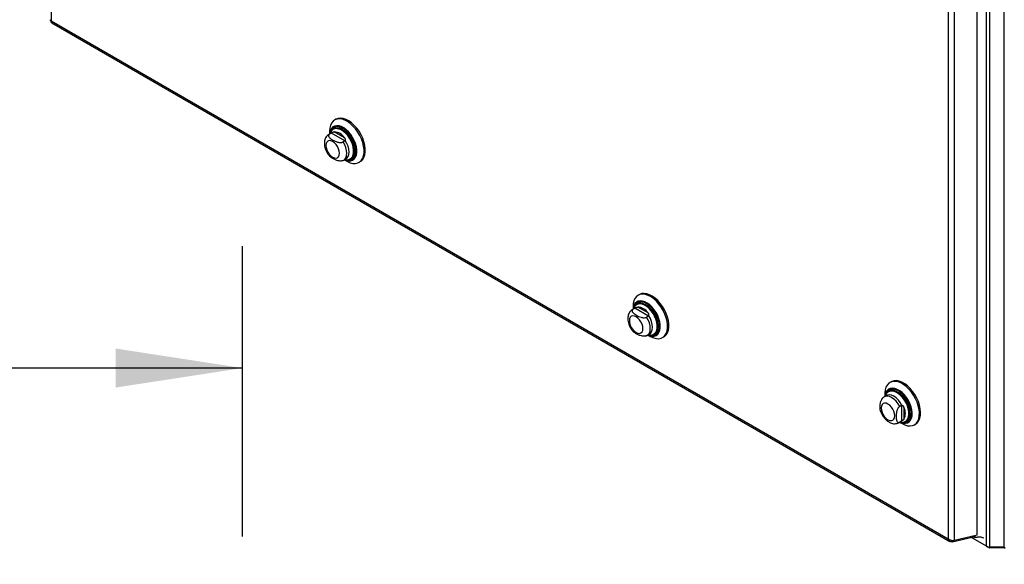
# Model space of a CAD drawing. Header units: inches. Extents: x 0.2 to 10.8, y 0.2 to 8.2.
# Tile 142 of 145: x 9.151 to 10.16, y 5.47 to 6.028. Entities that reach past the tile are written whole.
import ezdxf

# ---------------------------------------------------------------- set-up
doc = ezdxf.new("R2010")
doc.units = ezdxf.units.IN
doc.header["$MEASUREMENT"] = 0
doc.layers.add('DIMENSIONS', color=140, linetype='Continuous')
doc.styles.add('SLDTEXTSTYLE0', font='TXT', dxfattribs={"width": 0.7})
doc.dimstyles.new('SLDDIMSTYLE2', dxfattribs={"dimtxt": 0.084961, "dimasz": 0.13, "dimexe": 0, "dimexo": 0.0625, "dimgap": 0.02124, "dimtad": 0, "dimtih": 1, "dimtoh": 1, "dimlfac": 18, "dimrnd": 1e-09, "dimzin": 4, "dimdsep": 46, "dimtxsty": 'SLDTEXTSTYLE0', "dimsah": 1, "dimcen": 0.09, "dimadec": 0, "dimazin": 1, "dimtfac": 1, "dimtofl": 0, "dimtmove": 0, "dimatfit": 3, "dimfxl": 0, "dimfrac": 2, "dimtolj": 1, "dimtzin": 12, "dimarcsym": 0})

# ---------------------------------------------------------------- blocks, each defined once
blk = doc.blocks.new('_D_20')
at = {"layer": 'DIMENSIONS'}
for p, q in [((7.7129, 5.4995), (7.7129, 5.7961)), ((9.3796, 5.4986), (9.3796, 5.7961)), ((7.7129, 5.6711), (8.2741, 5.6711)), ((8.3892, 5.6711), (8.3606, 5.6711)), ((8.3606, 5.6711), (8.3606, 5.5361)), ((8.7123, 5.6711), (8.7409, 5.6711)), ((8.7409, 5.6711), (8.7409, 5.5361)), ((9.3796, 5.6711), (8.8275, 5.6711)), ((8.3606, 5.5361), (8.3892, 5.5361)), ((8.7409, 5.5361), (8.7123, 5.5361))]:
    blk.add_line(p, q, dxfattribs=at)
for points in [[(7.7129, 5.6711), (7.8429, 5.6511), (7.8429, 5.6911)], [(9.3796, 5.6711), (9.2496, 5.6911), (9.2496, 5.6511)]]:
    blk.add_solid(points, dxfattribs=at)
at = {"layer": 'DIMENSIONS', "char_height": 0.08333, "attachment_point": 1, "style": 'SLDTEXTSTYLE0'}
for s, insert in [('30.00', (8.3892, 5.7976)), ('762.0', (8.3892, 5.6435))]:
    blk.add_mtext(s, dxfattribs=dict(at, insert=insert))

msp = doc.modelspace()

# ---------------------------------------------------------------- linework, layer by layer
at = {"color": 7, "linetype": 'Continuous', "lineweight": 25}
for p, q in [((9.1835841, 7.3004427), (9.1835841, 6.0268401)), ((10.1422363, 5.4883937), (10.1422363, 6.7957869)), ((10.1457076, 5.4875637), (10.1457076, 6.7950722)), ((10.1604226, 5.4875637), (10.1604226, 6.7990689)), ((10.1326003, 5.4998816), (10.1326003, 6.7842)), ((10.1029381, 6.769711), (10.1029381, 5.4961083)), ((10.1092251, 5.494479), (10.1092251, 6.7707051)), ((9.1835841, 6.0268401), (10.1029381, 5.4961083)), ((9.1839622, 6.0249612), (10.1045938, 5.4934919)), ((9.4752564, 5.9260152), (9.473991, 5.9252847)), ((9.473003, 5.916449), (9.4727287, 5.9162907)), ((9.4704362, 5.9118677), (9.4681559, 5.9105513)), ((9.46883, 5.9108769), (9.4682009, 5.910577)), ((9.4688012, 5.913814), (9.4688012, 5.9109238)), ((9.4707281, 5.9119727), (9.46883, 5.9108769)), ((9.471181, 5.9122207), (9.4705092, 5.911909)), ((9.4845899, 5.9039704), (9.4707281, 5.9119727)), ((9.4842038, 5.9071156), (9.473645, 5.913211)), ((9.4845899, 5.9039704), (9.4826918, 5.9028747)), ((9.4833659, 5.8842041), (9.4856461, 5.8855205)), ((9.4840111, 5.8845766), (9.4865139, 5.8831313)), ((9.4906228, 5.8852939), (9.490897, 5.8854522)), ((9.4990426, 5.8818893), (9.500308, 5.8826198)), ((9.7863191, 5.7464425), (9.7850537, 5.745712)), ((9.7798639, 5.7342413), (9.7798639, 5.7313512)), ((9.7822437, 5.732648), (9.7815719, 5.7323364)), ((9.7840657, 5.7368763), (9.7837914, 5.736718)), ((9.7952665, 5.7275429), (9.7847077, 5.7336383)), ((9.7814989, 5.732295), (9.7792186, 5.7309787)), ((9.7798927, 5.7313042), (9.7792636, 5.7310043)), ((9.7817908, 5.7324), (9.7798927, 5.7313042)), ((9.7956526, 5.7243978), (9.7817908, 5.7324)), ((9.7956526, 5.7243978), (9.7937545, 5.723302)), ((9.7944286, 5.7046314), (9.7967088, 5.7059478)), ((9.7950738, 5.7050039), (9.7975766, 5.7035586)), ((9.8016855, 5.7057213), (9.8019597, 5.7058796)), ((9.8101053, 5.7023166), (9.8113707, 5.7030471)), ((10.0444398, 5.6570438), (10.0431744, 5.6563133)), ((10.0396196, 5.6428963), (10.0373394, 5.6415799)), ((10.0379846, 5.6448425), (10.0379846, 5.6419524)), ((10.0421864, 5.6474775), (10.0419121, 5.6473192)), ((10.0550675, 5.6327573), (10.0531694, 5.6316616)), ((10.0550675, 5.6327573), (10.0550675, 5.6167502)), ((10.0575983, 5.6308502), (10.0575983, 5.6186573)), ((10.0525493, 5.6152327), (10.0548295, 5.616549)), ((10.0525505, 5.6152334), (10.0531694, 5.6156545)), ((10.0550675, 5.6167502), (10.0531694, 5.6156545)), ((10.0531945, 5.6156052), (10.0556974, 5.6141598)), ((10.054836, 5.6165528), (10.0555088, 5.6170184)), ((10.0598062, 5.6163225), (10.0600804, 5.6164808)), ((10.0682261, 5.6129178), (10.0694915, 5.6136483)), ((10.1069425, 5.4931609), (10.1289758, 5.4982534)), ((10.1069425, 5.4931609), (10.1071262, 5.4944699)), ((10.1326003, 5.4998816), (10.1092251, 5.494479)), ((10.1445518, 5.4870566), (10.1262483, 5.497623)), ((10.1422363, 5.4883937), (10.1262488, 5.4976231)), ((10.1284358, 5.4989191), (10.1299899, 5.498022)), ((10.1284625, 5.4985497), (10.1304198, 5.4974198)), ((10.1299899, 5.498022), (10.1296881, 5.4992086)), ((10.1299899, 5.498022), (10.1299899, 5.4992783)), ((10.130591, 5.4973596), (10.130591, 5.4994173)), ((10.1445518, 5.4876433), (10.1445518, 5.4870566)), ((10.1604226, 5.4875637), (10.1457076, 5.4875637)), ((10.1457076, 5.4875637), (10.1457076, 5.4867802)), ((10.1604226, 5.4867802), (10.1457076, 5.4867802)), ((10.1604226, 5.4875637), (10.1604226, 5.4867802))]:
    msp.add_line(p, q, dxfattribs=at)
at = {"color": 7, "linetype": 'Continuous', "lineweight": 25, "flags": 128}
for points in [[(9.4865139, 5.8831313), (9.4872302, 5.8827344), (9.4900604, 5.8814974), (9.4927989, 5.8808325), (9.4953746, 5.8807569), (9.497721, 5.8812726), (9.4997772, 5.8823662), (9.5014899, 5.8840095), (9.5028148, 5.8861597), (9.5037177, 5.8887614), (9.504175, 5.891747), (9.504175, 5.8950393), (9.5037177, 5.8985529), (9.5028148, 5.902197), (9.5014899, 5.905877), (9.4997772, 5.9094977), (9.497721, 5.9129653), (9.4953746, 5.9161901), (9.4927989, 5.9190884), (9.4900604, 5.9215853), (9.4872302, 5.923616), (9.4843814, 5.9251279), (9.481588, 5.926082), (9.4789223, 5.9264535), (9.4764532, 5.9262327), (9.4742448, 5.9254254), (9.4723542, 5.9240525), (9.4708304, 5.9221496), (9.4697129, 5.9197659), (9.4690306, 5.9169632), (9.4688012, 5.913814), (9.4688012, 5.913814)], [(9.500308, 5.8826198), (9.5010426, 5.8830967), (9.5027553, 5.88474), (9.5040802, 5.8868903), (9.5049831, 5.8894919), (9.5054404, 5.8924775), (9.5054404, 5.8957698), (9.5049831, 5.8992834), (9.5040802, 5.9029275), (9.5027553, 5.9066075), (9.5010426, 5.9102282), (9.4989864, 5.9136958), (9.49664, 5.9169206), (9.4940643, 5.9198189), (9.4913258, 5.9223158), (9.4884956, 5.9243465), (9.4856468, 5.9258584), (9.4828534, 5.9268125), (9.4801877, 5.927184), (9.4777186, 5.9269632), (9.4755102, 5.9261559), (9.4752564, 5.9260152)], [(9.4840695, 5.8846103), (9.4859086, 5.8838866), (9.4882946, 5.8834044), (9.4905037, 5.8835019), (9.4924652, 5.8841759), (9.4941158, 5.8854046), (9.4954025, 5.8871488), (9.496284, 5.8893521), (9.496732, 5.891944), (9.496732, 5.894841), (9.496284, 5.8979501), (9.4954025, 5.9011712), (9.4941158, 5.904401), (9.4924652, 5.9075355), (9.4905037, 5.910474), (9.4882946, 5.9131222), (9.4859086, 5.9153948), (9.4834226, 5.9172188), (9.4809163, 5.9185357), (9.4784705, 5.919303), (9.4761636, 5.9194961), (9.4740699, 5.9191088), (9.4722566, 5.9181536), (9.470782, 5.9166612), (9.4696935, 5.9146794), (9.4690261, 5.9122721), (9.4688596, 5.9109576)], [(9.4841951, 5.8846828), (9.4857946, 5.8840683), (9.4881501, 5.8835923), (9.490331, 5.8836885), (9.4922674, 5.8843538), (9.4938969, 5.8855669), (9.4951671, 5.8872887), (9.4960374, 5.8894639), (9.4964796, 5.8920226), (9.4964796, 5.8948826), (9.4960374, 5.8979519), (9.4951671, 5.9011318), (9.4938969, 5.9043203), (9.4922674, 5.9074147), (9.490331, 5.9103157), (9.4881501, 5.91293), (9.4857946, 5.9151735), (9.4833404, 5.9169742), (9.4808662, 5.9182742), (9.4784517, 5.9190317), (9.4761743, 5.9192224), (9.4741074, 5.9188401), (9.4723172, 5.9178971), (9.4708615, 5.9164237), (9.4697869, 5.9144673), (9.469128, 5.9120908), (9.4689852, 5.9110301)], [(9.486539, 5.8845076), (9.487348, 5.8845348), (9.4892656, 5.8850046), (9.4908901, 5.8860343), (9.4921628, 5.8875864), (9.4930378, 5.8896051), (9.4934833, 5.8920172), (9.4934833, 5.8947357), (9.4930378, 5.8976622), (9.4921628, 5.900691), (9.4908901, 5.9037127), (9.4892656, 5.906618), (9.487348, 5.9093019), (9.4852066, 5.9116673), (9.4829188, 5.913629), (9.4805673, 5.9151158), (9.4782371, 5.9160741), (9.4760125, 5.9164692), (9.4739738, 5.9162869), (9.4721946, 5.9155338), (9.4707394, 5.914237), (9.4696607, 5.9124435), (9.4692127, 5.9111614)], [(9.4871866, 5.8844571), (9.4880028, 5.8844851), (9.4899624, 5.8849652), (9.4916225, 5.8860174), (9.4929231, 5.8876036), (9.4938172, 5.8896664), (9.4942725, 5.8921314), (9.4942725, 5.8949094), (9.4938172, 5.8979), (9.4929231, 5.9009951), (9.4916225, 5.904083), (9.4899624, 5.9070519), (9.4880028, 5.9097945), (9.4858145, 5.9122118), (9.4834766, 5.9142164), (9.4810736, 5.9157357), (9.4786924, 5.916715), (9.4764191, 5.9171188), (9.4743357, 5.9169325), (9.4725176, 5.9161629), (9.4710305, 5.9148377), (9.4699282, 5.9130049), (9.4697309, 5.9125111)], [(9.4864812, 5.8845089), (9.488643, 5.8842421), (9.4907277, 5.8845291), (9.4925396, 5.8853906), (9.4940172, 5.886797), (9.4951101, 5.8887006), (9.4957811, 5.8910366), (9.4960073, 5.8937252), (9.4957811, 5.8966751), (9.4951101, 5.8997857), (9.4940172, 5.9029512), (9.4925396, 5.9060636), (9.4907277, 5.9090171), (9.488643, 5.9117111), (9.4863567, 5.9140537), (9.4839466, 5.9159653), (9.4814947, 5.9173808), (9.4790845, 5.9182519), (9.4767982, 5.9185489), (9.4747136, 5.9182619), (9.4729016, 5.9174004), (9.471424, 5.9159939), (9.4703311, 5.9140903), (9.4699966, 5.9131589)], [(9.4909084, 5.8854588), (9.4919081, 5.8861823), (9.4932087, 5.8877684), (9.4941028, 5.8898313), (9.4945581, 5.8922963), (9.4945581, 5.8950743), (9.4941028, 5.8980649), (9.4932087, 5.90116), (9.4919081, 5.9042478), (9.490248, 5.9072167), (9.4882884, 5.9099594), (9.4861001, 5.9123767), (9.4837622, 5.9143812), (9.4813593, 5.9159006), (9.4789781, 5.9168799), (9.4767047, 5.9172837), (9.4746213, 5.9170974), (9.4730144, 5.9164556)], [(9.4855839, 5.8854852), (9.4865424, 5.8861774), (9.4877745, 5.8877895), (9.4885383, 5.8899262), (9.4887971, 5.8924848), (9.4885383, 5.8953422), (9.4877745, 5.8983608), (9.4865424, 5.9013954), (9.4849013, 5.9043001)], [(9.465005, 5.899204), (9.4652421, 5.896987), (9.4659374, 5.8946473), (9.4670434, 5.8923443), (9.4684848, 5.890235), (9.4701634, 5.8884631), (9.4719647, 5.8871494), (9.473766, 5.8863834), (9.4754445, 5.8862173), (9.476886, 5.8866624), (9.477992, 5.8876883), (9.4786873, 5.8892253), (9.4789244, 5.8911685), (9.4786873, 5.8933855), (9.477992, 5.8957252), (9.476886, 5.8980281), (9.4754445, 5.9001374), (9.473766, 5.9019093), (9.4719647, 5.9032231), (9.4701634, 5.9039891), (9.4684848, 5.9041552), (9.4670434, 5.9037101), (9.4659374, 5.9026841), (9.4652421, 5.9011472), (9.465005, 5.899204)], [(9.4833575, 5.8841993), (9.4843043, 5.8848999), (9.4855138, 5.8865101), (9.4862631, 5.888633), (9.4865168, 5.8911685), (9.4862631, 5.893997), (9.4855138, 5.8969849), (9.4843043, 5.8999915), (9.4826918, 5.9028747)], [(9.4844226, 5.8848142), (9.4852066, 5.8846417), (9.486539, 5.8845076)], [(9.7975766, 5.7035586), (9.7982929, 5.7031618), (9.8011231, 5.7019247), (9.8038616, 5.7012598), (9.8064373, 5.7011842), (9.8087837, 5.7016999), (9.8108399, 5.7027936), (9.8125526, 5.7044368), (9.8138775, 5.7065871), (9.8147804, 5.7091887), (9.8152377, 5.7121743), (9.8152377, 5.7154666), (9.8147804, 5.7189802), (9.8138775, 5.7226243), (9.8125526, 5.7263043), (9.8108399, 5.729925), (9.8087837, 5.7333927), (9.8064373, 5.7366174), (9.8038616, 5.7395157), (9.8011231, 5.7420126), (9.7982929, 5.7440433), (9.7954441, 5.7455553), (9.7926507, 5.7465093), (9.789985, 5.7468808), (9.7875159, 5.74666), (9.7853075, 5.7458527), (9.7834169, 5.7444798), (9.7818931, 5.7425769), (9.7807756, 5.7401932), (9.7800933, 5.7373905), (9.7798639, 5.7342413), (9.7798639, 5.7342413)], [(9.8113707, 5.7030471), (9.8121053, 5.7035241), (9.813818, 5.7051673), (9.8151429, 5.7073176), (9.8160458, 5.7099192), (9.8165031, 5.7129048), (9.8165031, 5.7161971), (9.8160458, 5.7197107), (9.8151429, 5.7233548), (9.813818, 5.7270348), (9.8121053, 5.7306555), (9.8100491, 5.7341232), (9.8077027, 5.7373479), (9.805127, 5.7402462), (9.8023885, 5.7427431), (9.7995583, 5.7447738), (9.7967095, 5.7462858), (9.7939161, 5.7472398), (9.7912504, 5.7476113), (9.7887813, 5.7473905), (9.7865729, 5.7465832), (9.7863191, 5.7464425)], [(9.7951322, 5.7050377), (9.7969713, 5.7043139), (9.7993573, 5.7038318), (9.8015664, 5.7039292), (9.8035279, 5.7046032), (9.8051785, 5.705832), (9.8064652, 5.7075761), (9.8073467, 5.7097795), (9.8077947, 5.7123713), (9.8077947, 5.7152683), (9.8073467, 5.7183774), (9.8064652, 5.7215985), (9.8051785, 5.7248283), (9.8035279, 5.7279628), (9.8015664, 5.7309014), (9.7993573, 5.7335495), (9.7969713, 5.7358221), (9.7944853, 5.7376461), (9.791979, 5.738963), (9.7895332, 5.7397303), (9.7872263, 5.7399234), (9.7851326, 5.7395361), (9.7833193, 5.7385809), (9.7818447, 5.7370885), (9.7807562, 5.7351067), (9.7800888, 5.7326994), (9.7799223, 5.7313849)], [(9.7952578, 5.7051102), (9.7968573, 5.7044956), (9.7992128, 5.7040196), (9.8013937, 5.7041158), (9.8033301, 5.7047811), (9.8049596, 5.7059942), (9.8062298, 5.707716), (9.8071001, 5.7098912), (9.8075423, 5.7124499), (9.8075423, 5.7153099), (9.8071001, 5.7183792), (9.8062298, 5.7215592), (9.8049596, 5.7247476), (9.8033301, 5.727842), (9.8013937, 5.730743), (9.7992128, 5.7333573), (9.7968573, 5.7356008), (9.7944031, 5.7374015), (9.7919289, 5.7387015), (9.7895144, 5.739459), (9.787237, 5.7396497), (9.7851701, 5.7392674), (9.7833799, 5.7383244), (9.7819242, 5.736851), (9.7808496, 5.7348946), (9.7801907, 5.7325181), (9.7800479, 5.7314574)], [(9.7976017, 5.7049349), (9.7984107, 5.7049621), (9.8003283, 5.705432), (9.8019528, 5.7064616), (9.8032255, 5.7080138), (9.8041005, 5.7100324), (9.804546, 5.7124445), (9.804546, 5.715163), (9.8041005, 5.7180895), (9.8032255, 5.7211184), (9.8019528, 5.72414), (9.8003283, 5.7270453), (9.7984107, 5.7297292), (9.7962693, 5.7320947), (9.7939815, 5.7340563), (9.79163, 5.7355431), (9.7892998, 5.7365014), (9.7870752, 5.7368965), (9.7850365, 5.7367143), (9.7832573, 5.7359611), (9.7818021, 5.7346643), (9.7807234, 5.7328708), (9.7802754, 5.7315887)], [(9.7982493, 5.7048844), (9.7990655, 5.7049124), (9.8010251, 5.7053925), (9.8026852, 5.7064447), (9.8039858, 5.7080309), (9.8048799, 5.7100937), (9.8053352, 5.7125587), (9.8053352, 5.7153367), (9.8048799, 5.7183273), (9.8039858, 5.7214225), (9.8026852, 5.7245103), (9.8010251, 5.7274792), (9.7990655, 5.7302218), (9.7968772, 5.7326391), (9.7945393, 5.7346437), (9.7921363, 5.7361631), (9.7897551, 5.7371423), (9.7874818, 5.7375461), (9.7853984, 5.7373599), (9.7835803, 5.7365902), (9.7820932, 5.7352651), (9.7809909, 5.7334322), (9.7807936, 5.7329384)], [(9.7975439, 5.7049362), (9.7997057, 5.7046694), (9.8017904, 5.7049565), (9.8036023, 5.7058179), (9.8050799, 5.7072244), (9.8061728, 5.709128), (9.8068438, 5.7114639), (9.80707, 5.7141526), (9.8068438, 5.7171024), (9.8061728, 5.720213), (9.8050799, 5.7233785), (9.8036023, 5.7264909), (9.8017904, 5.7294444), (9.7997057, 5.7321384), (9.7974194, 5.7344811), (9.7950093, 5.7363927), (9.7925574, 5.7378081), (9.7901472, 5.7386792), (9.7878609, 5.7389763), (9.7857763, 5.7386892), (9.7839643, 5.7378277), (9.7824867, 5.7364213), (9.7813938, 5.7345177), (9.7810593, 5.7335862)], [(9.8019711, 5.7058861), (9.8029708, 5.7066096), (9.8042714, 5.7081958), (9.8051655, 5.7102586), (9.8056208, 5.7127236), (9.8056208, 5.7155016), (9.8051655, 5.7184922), (9.8042714, 5.7215874), (9.8029708, 5.7246752), (9.8013107, 5.7276441), (9.7993511, 5.7303867), (9.7971628, 5.732804), (9.7948249, 5.7348086), (9.792422, 5.736328), (9.7900408, 5.7373072), (9.7877674, 5.737711), (9.785684, 5.7375247), (9.7840771, 5.7368829)], [(9.7760677, 5.7196313), (9.7763048, 5.7174143), (9.7770001, 5.7150746), (9.7781061, 5.7127717), (9.7795475, 5.7106623), (9.7812261, 5.7088905), (9.7830274, 5.7075767), (9.7848287, 5.7068107), (9.7865072, 5.7066446), (9.7879487, 5.7070897), (9.7890547, 5.7081157), (9.78975, 5.7096526), (9.7899871, 5.7115958), (9.78975, 5.7138128), (9.7890547, 5.7161525), (9.7879487, 5.7184555), (9.7865072, 5.7205648), (9.7848287, 5.7223367), (9.7830274, 5.7236504), (9.7812261, 5.7244164), (9.7795475, 5.7245825), (9.7781061, 5.7241374), (9.7770001, 5.7231114), (9.7763048, 5.7215745), (9.7760677, 5.7196313)], [(9.7944202, 5.7046266), (9.795367, 5.7053273), (9.7965765, 5.7069374), (9.7973258, 5.7090603), (9.7975795, 5.7115958), (9.7973258, 5.7144243), (9.7965765, 5.7174123), (9.795367, 5.7204188), (9.7937545, 5.723302)], [(9.7966466, 5.7059125), (9.7976051, 5.7066047), (9.7988372, 5.7082168), (9.799601, 5.7103536), (9.7998598, 5.7129122), (9.799601, 5.7157695), (9.7988372, 5.7187881), (9.7976051, 5.7218227), (9.795964, 5.7247274)], [(9.7954853, 5.7052415), (9.7962693, 5.705069), (9.7976017, 5.7049349)], [(10.0557002, 5.6141582), (10.058542, 5.6127826), (10.0613102, 5.6119724), (10.0639331, 5.6117487), (10.0663428, 5.6121172), (10.0684768, 5.6130685), (10.0702799, 5.6145778), (10.0717054, 5.616606), (10.0727164, 5.6191007), (10.0732867, 5.6219972), (10.0734015, 5.6252205), (10.0730578, 5.6286872), (10.0722646, 5.6323074), (10.0710424, 5.6359874), (10.0694229, 5.6396318), (10.0674479, 5.6431463), (10.0651686, 5.6464399), (10.0626442, 5.6494272), (10.0599399, 5.652031), (10.0571258, 5.6541836), (10.0542747, 5.6558295), (10.0514606, 5.6569259), (10.0487563, 5.6574445), (10.0462318, 5.6573719), (10.0439526, 5.6567099), (10.0419776, 5.6554756), (10.0403581, 5.6537011), (10.0391358, 5.6514322), (10.0383426, 5.6487279), (10.037999, 5.645658), (10.0379846, 5.6448425)], [(10.0694915, 5.6136483), (10.0697422, 5.613799), (10.0715453, 5.6153083), (10.0729708, 5.6173365), (10.0739818, 5.6198312), (10.0745521, 5.6227277), (10.0746669, 5.625951), (10.0743233, 5.6294177), (10.07353, 5.6330379), (10.0723078, 5.6367179), (10.0706883, 5.6403623), (10.0687133, 5.6438768), (10.066434, 5.6471704), (10.0639096, 5.6501577), (10.0612053, 5.6527615), (10.0583912, 5.6549141), (10.0555401, 5.65656), (10.052726, 5.6576564), (10.0500217, 5.658175), (10.0474972, 5.6581024), (10.045218, 5.6574404), (10.0444398, 5.6570438)], [(10.0531694, 5.6316616), (10.0514788, 5.6344997), (10.0494798, 5.6370503), (10.0472669, 5.639193), (10.0449443, 5.6408268), (10.0426218, 5.6418746), (10.0404088, 5.6422868), (10.0384098, 5.6420442), (10.0373367, 5.6415783)], [(10.0532529, 5.6156389), (10.0544768, 5.6151248), (10.0568951, 5.6144995), (10.0591554, 5.6144516), (10.0611851, 5.6149827), (10.0629188, 5.6160758), (10.0643008, 5.6176957), (10.0652868, 5.6197904), (10.0658451, 5.6222925), (10.0659576, 5.6251216), (10.0656209, 5.6281868), (10.0648456, 5.6313896), (10.0636568, 5.634627), (10.0620926, 5.6377949), (10.0602034, 5.6407916), (10.0580497, 5.6435207), (10.055701, 5.6458946), (10.0532325, 5.6478369), (10.0507238, 5.6492851), (10.0482554, 5.6501929), (10.0459066, 5.6505308), (10.043753, 5.6502882), (10.0418637, 5.6494728), (10.0402995, 5.6481108), (10.0391107, 5.646246), (10.0383355, 5.6439384), (10.038043, 5.6419861)], [(10.0533785, 5.6157114), (10.0543707, 5.6153038), (10.0567581, 5.6146865), (10.0589895, 5.6146392), (10.0609932, 5.6151635), (10.0627047, 5.6162427), (10.0640691, 5.6178419), (10.0650425, 5.6199097), (10.0655936, 5.6223798), (10.0657047, 5.6251728), (10.0653723, 5.6281988), (10.0646069, 5.6313606), (10.0634333, 5.6345565), (10.0618892, 5.637684), (10.060024, 5.6406424), (10.057898, 5.6433366), (10.0555792, 5.6456801), (10.0531424, 5.6475975), (10.0506657, 5.6490273), (10.0482288, 5.6499234), (10.0459101, 5.650257), (10.043784, 5.6500175), (10.0419189, 5.6492126), (10.0403747, 5.647868), (10.0392011, 5.646027), (10.0384358, 5.6437489), (10.0381686, 5.6420586)], [(10.0561338, 5.6154374), (10.0567038, 5.6153463), (10.0588986, 5.6153413), (10.0608552, 5.615918), (10.0625071, 5.6170568), (10.0637978, 5.6187189), (10.0646835, 5.6208478), (10.0651341, 5.6233708), (10.0651341, 5.6262022), (10.0646835, 5.6292454), (10.0637978, 5.6323969), (10.0625071, 5.6355493), (10.0608552, 5.6385952), (10.0588986, 5.6414311), (10.0567038, 5.6439601), (10.0543455, 5.6460964), (10.051904, 5.647767), (10.0494626, 5.6489152), (10.0471043, 5.6495018), (10.0449095, 5.6495068), (10.0429528, 5.6489301), (10.041301, 5.6477913), (10.0400102, 5.6461291), (10.0392377, 5.6443696)], [(10.0555088, 5.6328621), (10.0538138, 5.6357357), (10.0518018, 5.63832), (10.0495696, 5.6404906), (10.0472246, 5.6421432), (10.0448795, 5.6431981), (10.0426473, 5.6436048), (10.0406353, 5.6433435), (10.0396271, 5.6429006)], [(10.053606, 5.6158427), (10.0549422, 5.6155893), (10.0570346, 5.615627), (10.0588851, 5.6162392), (10.0604267, 5.6174037), (10.0616038, 5.6190785), (10.0623737, 5.6212029), (10.0627088, 5.6237003), (10.0625968, 5.6264804), (10.0620418, 5.6294426), (10.0610638, 5.63248), (10.0596983, 5.6354827), (10.0579945, 5.6383422), (10.0560141, 5.6409552), (10.0538286, 5.6432272), (10.051517, 5.6450761), (10.0491629, 5.6464351), (10.0468513, 5.6472551), (10.0446658, 5.6475064), (10.0426854, 5.64718), (10.0409816, 5.6462876), (10.0399691, 5.6453213)], [(10.0558195, 5.6155144), (10.0577004, 5.6155787), (10.0595914, 5.6162043), (10.0611668, 5.6173943), (10.0623697, 5.6191058), (10.0631565, 5.6212767), (10.0634989, 5.6238288), (10.0633844, 5.6266697), (10.0628172, 5.6296968), (10.0618179, 5.6328007), (10.0604224, 5.6358692), (10.0586814, 5.6387913), (10.0566576, 5.6414615), (10.0544242, 5.6437833), (10.052062, 5.6456727), (10.0496563, 5.6470615), (10.0472941, 5.6478994), (10.0450608, 5.6481562), (10.043037, 5.6478226), (10.0412959, 5.6469107), (10.0402804, 5.6459461)], [(10.0600918, 5.6164874), (10.0614525, 5.6175592), (10.0626553, 5.6192706), (10.0634421, 5.6214416), (10.0637845, 5.6239937), (10.06367, 5.6268346), (10.0631029, 5.6298617), (10.0621035, 5.6329656), (10.0607081, 5.6360341), (10.058967, 5.6389562), (10.0569432, 5.6416264), (10.0547098, 5.6439482), (10.0523476, 5.6458376), (10.0499419, 5.6472263), (10.0475797, 5.6480643), (10.0453464, 5.6483211), (10.0433226, 5.6479875), (10.0421978, 5.6474841)], [(10.0411481, 5.618178), (10.0429494, 5.6174119), (10.044628, 5.6172458), (10.0460694, 5.6176909), (10.0471754, 5.6187169), (10.0478707, 5.6202538), (10.0481078, 5.622197), (10.0478707, 5.624414), (10.0471754, 5.6267537), (10.0460694, 5.6290567), (10.044628, 5.631166), (10.0429494, 5.6329379), (10.0411481, 5.6342516), (10.0393468, 5.6350176), (10.0376683, 5.6351837), (10.0362269, 5.6347386), (10.0351208, 5.6337127), (10.0344255, 5.6321757), (10.0341884, 5.6302325), (10.0344255, 5.6280155), (10.0351208, 5.6256758), (10.0362269, 5.6233729), (10.0376683, 5.6212636), (10.0393468, 5.6194917), (10.0411481, 5.618178)]]:
    msp.add_lwpolyline(points, dxfattribs=at)
at = {"color": 7, "linetype": 'Continuous', "lineweight": 25}
for centre, radius, start, end in [((9.4725988, 5.8992059), 0.0140442, 34.2774944, 85.7278821), ((9.7836615, 5.7196332), 0.0140442, 34.2774944, 85.7278821), ((10.0463473, 5.6401567), 0.008207, 141.001653, 165.6557835), ((10.0449428, 5.6247538), 0.0140474, 334.2788834, 25.7211166), ((10.1455661, 5.4946456), 0.0070833, 241.9597609, 271.1440967), ((10.1456605, 5.4891383), 0.0023585, 241.9597609, 271.1440967), ((10.1604697, 5.4891383), 0.0023585, 268.8559033, 298.0402391)]:
    msp.add_arc(centre, radius, start, end, dxfattribs=at)
msp.add_ellipse((10.1304197, 5.4979447), major_axis=(-0.0003214, 0.0005567), ratio=0.577334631, start_param=1.116970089, end_param=2.742608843, dxfattribs=at)
for points, knots in [([(9.1835841, 6.0268401), (9.1832303, 6.0269872), (9.1825227, 6.0272815), (9.1821025, 6.0277781), (9.1821854, 6.0280495), (9.1822019, 6.0281036)], [0, 0, 0, 0, 0.444633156, 0.889266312, 1, 1, 1, 1]), ([(9.1839876, 6.0250109), (9.1839324, 6.0250236), (9.1836559, 6.0250876), (9.1834358, 6.0257), (9.1835346, 6.02646), (9.1835841, 6.0268401)], [0, 0, 0, 0, 0.110825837, 0.555412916, 1, 1, 1, 1]), ([(9.4735206, 5.9177078), (9.4733681, 5.9176286), (9.4725974, 5.9172282), (9.471539, 5.9161037), (9.4708651, 5.9149133), (9.4705463, 5.9143502)], [0, 0, 0, 0, 0.115001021, 0.581420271, 1, 1, 1, 1]), ([(9.468265, 5.910536), (9.4680366, 5.9104289), (9.4671449, 5.9100108), (9.4659093, 5.9087885), (9.4646592, 5.9070169), (9.4638436, 5.9049572), (9.4634775, 5.9030552), (9.4634444, 5.9018327), (9.4634325, 5.9013955)], [0, 0, 0, 0, 0.0697445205, 0.2722525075, 0.4703286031, 0.6715162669, 0.8825348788, 1, 1, 1, 1]), ([(9.46883, 5.9108769), (9.4686468, 5.9107712), (9.4684879, 5.9106559), (9.4682149, 5.9104076), (9.4680999, 5.9102729), (9.4679208, 5.9099951), (9.467856, 5.9098525), (9.4677706, 5.9095607), (9.4677504, 5.9094112), (9.46775, 5.9089691), (9.4678282, 5.9086749), (9.4680957, 5.9081041), (9.468282, 5.9078313), (9.4687273, 5.9073032), (9.4689884, 5.9070467), (9.4695502, 5.9065574), (9.4698519, 5.9063232), (9.470798, 5.9056415), (9.4714813, 5.9052135), (9.4729106, 5.9043894), (9.4736602, 5.9039915), (9.4752471, 5.9032616), (9.4760921, 5.9029272), (9.4774568, 5.9025486), (9.4779323, 5.9024421), (9.4789168, 5.9022922), (9.4794201, 5.9022493), (9.480442, 5.9022536), (9.4809387, 5.9023003), (9.4816563, 5.9024561), (9.4818862, 5.902522), (9.4823117, 5.9026785), (9.4825098, 5.9027696), (9.4826918, 5.9028747)], [0, 0, 0, 0, 0.03125, 0.03125, 0.0625, 0.0625, 0.09375, 0.09375, 0.125, 0.125, 0.1875, 0.1875, 0.25, 0.25, 0.3125, 0.3125, 0.375, 0.375, 0.5, 0.5, 0.625, 0.625, 0.75, 0.75, 0.8125, 0.8125, 0.875, 0.875, 0.9375, 0.9375, 0.96875, 0.96875, 1, 1, 1, 1]), ([(9.471181, 5.9122207), (9.471421, 5.9123461), (9.4716592, 5.9124819), (9.4721173, 5.9127297), (9.4723365, 5.9128407), (9.4727443, 5.9130153), (9.472937, 5.9130814), (9.4733039, 5.9131736), (9.4734771, 5.9132001), (9.473645, 5.913211)], [0, 0, 0, 0, 0.25, 0.25, 0.5, 0.5, 0.75, 0.75, 1, 1, 1, 1]), ([(9.4849013, 5.9043001), (9.4850085, 5.9045022), (9.4850672, 5.9047416), (9.4850869, 5.9052425), (9.4850474, 5.9055029), (9.4848984, 5.9059989), (9.4847888, 5.9062395), (9.4845249, 5.9066959), (9.4843717, 5.9069108), (9.4842038, 5.9071156)], [0, 0, 0, 0, 0.25, 0.25, 0.5, 0.5, 0.75, 0.75, 1, 1, 1, 1]), ([(9.4634325, 5.9013955), (9.4634493, 5.9008697), (9.4634946, 5.899445), (9.4639544, 5.8970687), (9.4648826, 5.8943276), (9.4662177, 5.8917067), (9.4674995, 5.8897105), (9.468409, 5.8887348), (9.4686664, 5.8884586)], [0, 0, 0, 0, 0.11742855, 0.318205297, 0.519054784, 0.719548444, 0.920610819, 1, 1, 1, 1]), ([(9.482118, 5.8836525), (9.481956, 5.8835817), (9.4814474, 5.8833596), (9.4802107, 5.8832224), (9.4783117, 5.8833094), (9.475873, 5.8839566), (9.473314, 5.8851309), (9.4710415, 5.886488), (9.4693749, 5.8875878), (9.4688476, 5.8882729), (9.4686889, 5.8884792)], [0, 0, 0, 0, 0.035030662, 0.109963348, 0.210585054, 0.363124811, 0.566435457, 0.775260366, 0.932325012, 1, 1, 1, 1]), ([(9.4821092, 5.8836752), (9.4824619, 5.8837738), (9.4829038, 5.8838974), (9.4832659, 5.8841693), (9.483339, 5.8842242)], [0, 0, 0, 0, 0.798148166, 1, 1, 1, 1]), ([(9.4870842, 5.8844307), (9.4870933, 5.8844285), (9.487919, 5.8842219), (9.4894882, 5.8843518), (9.4913623, 5.8846979), (9.4922811, 5.8852846), (9.4925731, 5.885471)], [0, 0, 0, 0, 0.004606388, 0.417710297, 0.814951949, 1, 1, 1, 1]), ([(9.7845581, 5.7381213), (9.7844142, 5.7380464), (9.7836524, 5.7376497), (9.7826019, 5.7365305), (9.7819278, 5.7353404), (9.781609, 5.7347776)], [0, 0, 0, 0, 0.1092790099, 0.5787139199, 1, 1, 1, 1]), ([(9.7822437, 5.732648), (9.7824837, 5.7327734), (9.7827219, 5.7329092), (9.78318, 5.7331571), (9.7833992, 5.7332681), (9.783807, 5.7334426), (9.7839997, 5.7335087), (9.7843666, 5.733601), (9.7845398, 5.7336274), (9.7847077, 5.7336383)], [0, 0, 0, 0, 0.25, 0.25, 0.5, 0.5, 0.75, 0.75, 1, 1, 1, 1]), ([(9.7793277, 5.7309633), (9.7790993, 5.7308562), (9.7782076, 5.7304381), (9.776972, 5.7292159), (9.7757219, 5.7274442), (9.7749063, 5.7253846), (9.7745402, 5.7234826), (9.7745071, 5.72226), (9.7744952, 5.7218228)], [0, 0, 0, 0, 0.069744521, 0.272252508, 0.470328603, 0.671516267, 0.882534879, 1, 1, 1, 1]), ([(9.7798927, 5.7313042), (9.7797095, 5.7311985), (9.7795506, 5.7310832), (9.7792776, 5.7308349), (9.7791626, 5.7307002), (9.7789835, 5.7304224), (9.7789187, 5.7302798), (9.7788333, 5.7299881), (9.7788131, 5.7298385), (9.7788127, 5.7293964), (9.7788909, 5.7291022), (9.7791584, 5.7285314), (9.7793448, 5.7282586), (9.77979, 5.7277306), (9.7800511, 5.7274741), (9.7806129, 5.7269848), (9.7809146, 5.7267506), (9.7818607, 5.7260688), (9.782544, 5.7256409), (9.7839733, 5.7248167), (9.7847229, 5.7244188), (9.7863098, 5.723689), (9.7871549, 5.7233545), (9.7885195, 5.7229759), (9.788995, 5.7228694), (9.7899795, 5.7227195), (9.7904828, 5.7226766), (9.7915047, 5.7226809), (9.7920014, 5.7227276), (9.792719, 5.7228834), (9.7929489, 5.7229493), (9.7933744, 5.7231058), (9.7935725, 5.7231969), (9.7937545, 5.723302)], [0, 0, 0, 0, 0.03125, 0.03125, 0.0625, 0.0625, 0.09375, 0.09375, 0.125, 0.125, 0.1875, 0.1875, 0.25, 0.25, 0.3125, 0.3125, 0.375, 0.375, 0.5, 0.5, 0.625, 0.625, 0.75, 0.75, 0.8125, 0.8125, 0.875, 0.875, 0.9375, 0.9375, 0.96875, 0.96875, 1, 1, 1, 1]), ([(9.795964, 5.7247274), (9.7960712, 5.7249295), (9.7961299, 5.725169), (9.7961496, 5.7256699), (9.7961101, 5.7259302), (9.7959611, 5.7264262), (9.7958515, 5.7266668), (9.7955876, 5.7271232), (9.7954344, 5.7273381), (9.7952665, 5.7275429)], [0, 0, 0, 0, 0.25, 0.25, 0.5, 0.5, 0.75, 0.75, 1, 1, 1, 1]), ([(9.7744952, 5.7218228), (9.774512, 5.721297), (9.7745573, 5.7198723), (9.7750171, 5.717496), (9.7759453, 5.7147549), (9.7772804, 5.712134), (9.7785622, 5.7101379), (9.7794717, 5.7091621), (9.7797291, 5.7088859)], [0, 0, 0, 0, 0.11742855, 0.318205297, 0.519054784, 0.719548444, 0.920610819, 1, 1, 1, 1]), ([(9.7931807, 5.7040798), (9.7930187, 5.7040091), (9.7925101, 5.7037869), (9.7912734, 5.7036497), (9.7893744, 5.7037368), (9.7869357, 5.7043839), (9.7843767, 5.7055582), (9.7821042, 5.7069153), (9.7804376, 5.7080151), (9.7799103, 5.7087002), (9.7797516, 5.7089065)], [0, 0, 0, 0, 0.035030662, 0.109963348, 0.210585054, 0.363124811, 0.566435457, 0.775260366, 0.932325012, 1, 1, 1, 1]), ([(9.7931719, 5.7041025), (9.7935246, 5.7042011), (9.7939665, 5.7043247), (9.7943286, 5.7045966), (9.7944017, 5.7046515)], [0, 0, 0, 0, 0.798148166, 1, 1, 1, 1]), ([(9.7981469, 5.7048581), (9.798156, 5.7048558), (9.7989817, 5.7046492), (9.8005509, 5.7047791), (9.802425, 5.7051252), (9.8033438, 5.7057119), (9.8036358, 5.7058983)], [0, 0, 0, 0, 0.004606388, 0.417710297, 0.814951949, 1, 1, 1, 1]), ([(10.042672, 5.6487107), (10.0422545, 5.6484302), (10.0412591, 5.6477616), (10.0400816, 5.6462468), (10.0395226, 5.6449237), (10.03925, 5.6442787)], [0, 0, 0, 0, 0.27020322, 0.644222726, 1, 1, 1, 1]), ([(10.0336935, 5.626701), (10.0336309, 5.6268314), (10.0332378, 5.62765), (10.0331592, 5.6297773), (10.0331215, 5.6324186), (10.0333691, 5.6350152), (10.0338807, 5.6371959), (10.0347198, 5.6390314), (10.0355086, 5.6402203), (10.0360703, 5.6406415), (10.0362344, 5.6407645)], [0, 0, 0, 0, 0.038457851, 0.241553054, 0.450156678, 0.607054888, 0.764903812, 0.861828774, 0.959634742, 1, 1, 1, 1]), ([(10.0373641, 5.6415253), (10.0371758, 5.6414446), (10.0367516, 5.6412626), (10.0364264, 5.640934), (10.0362456, 5.6407513)], [0, 0, 0, 0, 0.4439955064, 1, 1, 1, 1]), ([(10.0575983, 5.6308502), (10.057505, 5.6310978), (10.0573959, 5.6313369), (10.0571351, 5.6317902), (10.0569811, 5.6320071), (10.0566246, 5.6323864), (10.056419, 5.6325506), (10.0559766, 5.632784), (10.0557375, 5.6328539), (10.0555088, 5.6328621)], [0, 0, 0, 0, 0.25, 0.25, 0.5, 0.5, 0.75, 0.75, 1, 1, 1, 1]), ([(10.0336758, 5.626696), (10.0337606, 5.6264116), (10.0341176, 5.6252149), (10.0351532, 5.6231739), (10.0367332, 5.6206818), (10.0386516, 5.6184546), (10.0405241, 5.6168018), (10.0417853, 5.6160159), (10.0422602, 5.6157199)], [0, 0, 0, 0, 0.062611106, 0.263506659, 0.464694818, 0.667844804, 0.874912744, 1, 1, 1, 1]), ([(10.0531694, 5.6316616), (10.0529862, 5.6315558), (10.0528069, 5.6314287), (10.0524554, 5.6311351), (10.0522812, 5.6309662), (10.0519511, 5.6306012), (10.0517952, 5.630406), (10.0514998, 5.629993), (10.0513601, 5.6297744), (10.050977, 5.6291113), (10.0507613, 5.6286475), (10.0504007, 5.6277138), (10.0502576, 5.6272508), (10.0500228, 5.6263301), (10.0499312, 5.62587), (10.0497884, 5.6249737), (10.0497364, 5.6245352), (10.049619, 5.6232393), (10.0495899, 5.6224), (10.0495908, 5.620751), (10.0496209, 5.6199376), (10.0497823, 5.6183846), (10.0499151, 5.6176388), (10.0502695, 5.6166768), (10.0504151, 5.6163798), (10.0507775, 5.6158706), (10.0509919, 5.6156609), (10.0515066, 5.6153724), (10.0517954, 5.6152989), (10.0522891, 5.6153255), (10.0524612, 5.615358), (10.0528095, 5.61547), (10.0529874, 5.6155494), (10.0531694, 5.6156545)], [0, 0, 0, 0, 0.03125, 0.03125, 0.0625, 0.0625, 0.09375, 0.09375, 0.125, 0.125, 0.1875, 0.1875, 0.25, 0.25, 0.3125, 0.3125, 0.375, 0.375, 0.5, 0.5, 0.625, 0.625, 0.75, 0.75, 0.8125, 0.8125, 0.875, 0.875, 0.9375, 0.9375, 0.96875, 0.96875, 1, 1, 1, 1]), ([(10.0422602, 5.6157199), (10.0427309, 5.6154684), (10.0439196, 5.614833), (10.0458979, 5.6142096), (10.0481459, 5.6139615), (10.0502771, 5.6142633), (10.0517791, 5.6147185), (10.0524385, 5.615198), (10.0525313, 5.6152655)], [0, 0, 0, 0, 0.144621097, 0.365225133, 0.573040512, 0.772395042, 0.967976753, 1, 1, 1, 1]), ([(10.0575983, 5.6186573), (10.057505, 5.6185175), (10.0573959, 5.6183812), (10.0571351, 5.6181118), (10.0569811, 5.6179771), (10.0566246, 5.6177098), (10.056419, 5.6175755), (10.0559766, 5.6173035), (10.0557375, 5.6171636), (10.0555088, 5.6170184)], [0, 0, 0, 0, 0.25, 0.25, 0.5, 0.5, 0.75, 0.75, 1, 1, 1, 1]), ([(10.0558344, 5.6155875), (10.0563914, 5.6154898), (10.0576671, 5.6152661), (10.0595919, 5.6154708), (10.0608276, 5.6160062), (10.0614372, 5.6162703)], [0, 0, 0, 0, 0.2819568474, 0.6458146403, 1, 1, 1, 1]), ([(10.1029381, 5.4961083), (10.103342, 5.4957658), (10.103817, 5.4954645), (10.1048524, 5.4949671), (10.1054125, 5.4947712), (10.1065505, 5.4944951), (10.1071282, 5.494415), (10.1082317, 5.494367), (10.1087572, 5.4943992), (10.1092251, 5.494479)], [0, 0, 0, 0, 0.25, 0.25, 0.5, 0.5, 0.75, 0.75, 1, 1, 1, 1]), ([(10.1069425, 5.4931609), (10.1064501, 5.4930669), (10.1059701, 5.493061), (10.1050812, 5.4932329), (10.1046725, 5.4934106), (10.1039639, 5.4939347), (10.1036642, 5.494281), (10.1031986, 5.4951074), (10.1030328, 5.4955872), (10.1029381, 5.4961083)], [0, 0, 0, 0, 0.25, 0.25, 0.5, 0.5, 0.75, 0.75, 1, 1, 1, 1]), ([(10.1394671, 5.4968278), (10.1394081, 5.4968505), (10.1381879, 5.4973202), (10.1360503, 5.497919), (10.1339621, 5.4978601), (10.1329123, 5.4975797), (10.1320355, 5.4974864), (10.1312019, 5.4974132), (10.130591, 5.4973596)], [0, 0, 0, 0, 0.019872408, 0.411212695, 0.702569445, 0.712636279, 0.789430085, 1, 1, 1, 1])]:
    msp.add_open_spline(points, degree=3, knots=knots, dxfattribs=at)
for points in [[(9.4707281, 5.9119727), (9.4708614, 5.9120496), (9.4710161, 5.9121345), (9.471181, 5.9122207)], [(9.4845899, 5.9039704), (9.4847232, 5.9040474), (9.4848277, 5.9041613), (9.4849013, 5.9043001)], [(9.7817908, 5.7324), (9.7819241, 5.7324769), (9.7820788, 5.7325619), (9.7822437, 5.732648)], [(9.7956526, 5.7243978), (9.7957859, 5.7244747), (9.7958904, 5.7245886), (9.795964, 5.7247274)], [(10.0555088, 5.6328621), (10.0553519, 5.6328678), (10.0552008, 5.6328342), (10.0550675, 5.6327573)], [(10.0555088, 5.6170184), (10.0553519, 5.6169188), (10.0552008, 5.6168271), (10.0550675, 5.6167502)]]:
    msp.add_open_spline(points, degree=3, dxfattribs=at)

# ---------------------------------------------------------------- dimensions: what is measured, and where the dimension line sits
at = {"layer": 'DIMENSIONS'}
dim = msp.add_linear_dim(base=(9.3796066, 5.6711168), p1=(7.7129399, 5.4495402), p2=(9.3796066, 5.4486076), dimstyle='SLDDIMSTYLE2', dxfattribs=at)
dim.commit()
dim.dimension.update_dxf_attribs({"geometry": '_D_20', "text_midpoint": (8.5507513, 5.6711168), "dimtype": 160})

doc.saveas('drawing.dxf')
